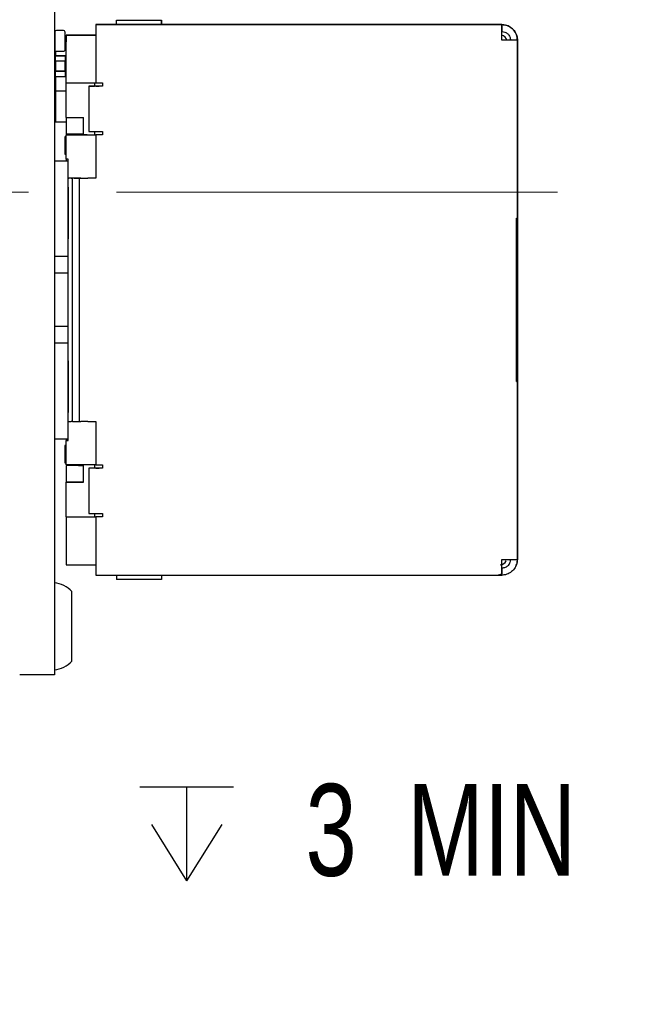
# Paper-space layout 'RJ45 body' of a CAD drawing. Header units: millimetres. Extents: x 5 to 274, y 4 to 211.
# Tile 7 of 21: x 133 to 151, y 89 to 117. Entities that reach past the tile are written whole.
import ezdxf

# ---------------------------------------------------------------- set-up
doc = ezdxf.new("R2010")
doc.units = ezdxf.units.MM
doc.linetypes.add('CENTERX2', pattern=[20.32, 12.7, -2.54, 2.54, -2.54])
doc.layers.add('DIMENSIONS', color=8, linetype='Continuous')
doc.styles.add('SLDTEXTSTYLE0', font='TXT', dxfattribs={"width": 0.75})
doc.styles.add('SLDTEXTSTYLE3', font='TXT', dxfattribs={"width": 0.675})
doc.dimstyles.new('SLDDIMSTYLE9', dxfattribs={"dimtxt": 2.645833, "dimasz": 3.302, "dimexe": 0, "dimexo": 0.0625, "dimgap": 0.661458, "dimtad": 0, "dimtih": 1, "dimtoh": 1, "dimdec": 6, "dimrnd": 1e-09, "dimzin": 12, "dimdsep": 46, "dimtxsty": 'SLDTEXTSTYLE0', "dimsah": 1, "dimcen": 0, "dimadec": 0, "dimazin": 3, "dimtfac": 1, "dimtofl": 0, "dimtmove": 0, "dimatfit": 3, "dimfxl": 0, "dimfrac": 2, "dimtolj": 1, "dimtzin": 12, "dimarcsym": 0})

# ---------------------------------------------------------------- blocks, each defined once
blk = doc.blocks.new('SW_SYMBOL_HOLE_DEPTH')
at = {"layer": 'DIMENSIONS', "color": 0}
for p, q in [((0, 875), (800, 875)), ((400, 875), (400, 75)), ((100, 555), (400, 75)), ((700, 555), (400, 75))]:
    blk.add_line(p, q, dxfattribs=at)
blk = doc.blocks.new('_D_21')
at = {"layer": 'DIMENSIONS'}
for p, q in [((117.549, 105.606), (110.921, 94.125)), ((110.921, 94.125), (117.271, 94.125))]:
    blk.add_line(p, q, dxfattribs=at)
blk.add_solid([(117.549, 105.606), (115.458, 103), (116.338, 102.492)], dxfattribs=at)
at = {"layer": 'DIMENSIONS', "xscale": 0.003379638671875, "yscale": 0.003379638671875, "zscale": 0.003379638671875}
blk.add_blockref('SW_SYMBOL_HOLE_DEPTH', (136.007, 92.39), dxfattribs=at)
at = {"layer": 'DIMENSIONS', "attachment_point": 1}
for s, insert, char_height, style in [('4X M2 - 6H', (117.271, 95.434), 2.6458, 'SLDTEXTSTYLE3'), ('3', (140.783, 95.434), 2.646, 'SLDTEXTSTYLE0'), ('MIN', (143.713, 95.434), 2.6458, 'SLDTEXTSTYLE0')]:
    blk.add_mtext(s, dxfattribs=dict(at, insert=insert, char_height=char_height, style=style))

psp = doc.layouts.new('RJ45 body')

# ---------------------------------------------------------------- linework, layer by layer
at = {"color": 7, "linetype": 'Continuous', "lineweight": 25}
for p, q in [((133.5491738, 125.4718718), (133.5491738, 99.4718718)), ((135.3385018, 117.297004), (135.3385018, 117.4264401)), ((135.3385018, 117.4264401), (136.6385018, 117.4264401)), ((136.6385018, 117.2970039), (136.6385018, 117.4264401)), ((136.6385018, 117.4264401), (136.6385018, 117.297004)), ((133.8091792, 117.1317859), (133.6091792, 117.1317859)), ((134.7385012, 117.2970027), (134.7385017, 117.2970037)), ((146.4385012, 117.2970027), (134.7385012, 117.2970027)), ((134.7385012, 117.2970027), (134.7385012, 116.8470026)), ((134.7385017, 117.2970037), (136.9819251, 117.2970037)), ((134.8385018, 117.297004), (134.8385017, 117.2970038)), ((135.2385018, 117.2970039), (135.2385018, 117.2970039)), ((136.7385018, 117.2970039), (136.7385018, 117.2970039)), ((136.8470804, 117.2970038), (136.9819251, 117.2970038)), ((136.9819251, 117.2970037), (139.7937629, 117.297004)), ((136.9819251, 117.297004), (139.0385018, 117.297004)), ((139.4659936, 117.297004), (139.7937629, 117.297004)), ((139.4659937, 117.297004), (139.4659936, 117.297004)), ((139.4659937, 117.297004), (139.7937629, 117.297004)), ((139.7937629, 117.297004), (144.9385013, 117.297004)), ((144.6385017, 117.2970038), (144.6385013, 117.2970028)), ((144.6385013, 117.2970028), (146.4385012, 117.2970027)), ((144.9385017, 117.2970038), (144.6385017, 117.2970038)), ((144.9385017, 117.2970038), (144.9385013, 117.2970028)), ((146.4385018, 117.2970039), (144.9385017, 117.2970038)), ((146.4385012, 116.8470026), (146.4385012, 117.2970027)), ((146.4385012, 117.2970027), (146.4385012, 117.0970027)), ((146.4385012, 116.8470027), (146.4385012, 117.0970027)), ((133.5591792, 117.0817859), (133.5591792, 116.5817859)), ((133.8591792, 116.5817859), (133.8591792, 117.0817859)), ((133.8591792, 116.978293), (133.8885015, 116.978293)), ((133.8885012, 116.9970027), (133.8885014, 116.9970031)), ((133.8885012, 116.9970027), (133.8885012, 116.7970027)), ((134.7385012, 116.9970027), (133.8885012, 116.9970027)), ((133.8885014, 116.9970031), (133.8885015, 116.9970033)), ((133.8885014, 116.9970031), (134.4333294, 116.9970031)), ((134.4333294, 116.9970031), (133.8885014, 116.9970031)), ((133.8885015, 116.9970034), (133.8885016, 116.9970036)), ((134.7385012, 116.9970034), (133.8885015, 116.9970034)), ((133.8885015, 116.9970033), (134.7385018, 116.9970033)), ((134.3885016, 116.9970036), (133.8885016, 116.9970036)), ((134.3885016, 116.9970036), (134.3885017, 116.9970037)), ((134.3885017, 116.9970037), (134.7385018, 116.9970037)), ((134.4333294, 116.9970031), (134.7419097, 116.9970031)), ((134.7432398, 116.9970031), (134.4333294, 116.9970031)), ((134.7385012, 116.8470026), (134.7385012, 115.6220026)), ((146.6885012, 116.8470027), (146.4385012, 116.8470027)), ((146.4385012, 116.8470027), (146.4385012, 116.8470026)), ((146.8885012, 116.8470027), (146.6885012, 116.8470027)), ((146.8885012, 111.7220027), (146.8885012, 116.8470027)), ((146.8885018, 116.847004), (146.8885018, 114.347004)), ((133.5791791, 116.541786), (133.5791791, 116.4026371)), ((133.6091792, 116.5317859), (133.8091792, 116.5317859)), ((133.8885012, 115.6220027), (133.8885012, 116.7970027)), ((133.5691788, 116.3926371), (133.5691788, 116.2526371)), ((133.5691788, 116.2526371), (133.5791788, 116.2526371)), ((133.8591788, 116.4026371), (133.5791788, 116.4026371)), ((133.5791788, 116.4026371), (133.5791788, 116.3926371)), ((133.5791788, 116.4026371), (133.8591788, 116.4026371)), ((133.5791788, 116.2526371), (133.8591788, 116.2526371)), ((133.5791788, 116.2526371), (133.5791788, 115.9526371)), ((133.8591788, 116.4026371), (133.8591788, 116.3926371)), ((133.8591788, 116.2526371), (133.8691788, 116.2526371)), ((133.8591788, 115.9526371), (133.8591788, 116.2526371)), ((133.8691788, 116.2526371), (133.8691788, 116.3926371)), ((146.8885014, 115.9769463), (146.8885014, 116.2769463)), ((146.8885014, 116.2769463), (146.8885014, 116.2769463)), ((146.8885014, 116.2769463), (146.8885014, 115.5970031)), ((146.8885015, 115.5970034), (146.8885015, 116.2769465)), ((146.8885015, 116.2769465), (146.8885015, 116.2769465)), ((146.8885015, 116.2769465), (146.8885015, 115.9769465)), ((133.5691788, 115.9526371), (133.5691788, 115.8126371)), ((133.5791788, 115.9526371), (133.5691788, 115.9526371)), ((133.5691788, 115.9526371), (133.5691788, 115.9526371)), ((133.5691788, 115.9526371), (133.5791788, 115.9526371)), ((133.8591788, 115.9526371), (133.5791788, 115.9526371)), ((133.5791788, 115.9526371), (133.5791788, 115.9526371)), ((133.5791788, 115.9526371), (133.8591788, 115.9526371)), ((133.5791788, 115.8026371), (133.5791788, 115.8126371)), ((133.5791788, 115.8026371), (133.8591788, 115.8026371)), ((133.5791791, 115.8026371), (133.5791791, 115.3772955)), ((133.8691788, 115.9526371), (133.8591788, 115.9526371)), ((133.8591788, 115.9526371), (133.8591788, 115.9526371)), ((133.8591788, 115.9526371), (133.8691788, 115.9526371)), ((133.8591788, 115.8026371), (133.8591788, 115.8126371)), ((133.8691788, 115.8126371), (133.8691788, 115.9526371)), ((133.8691788, 115.9526371), (133.8691788, 115.9526371)), ((133.8885012, 115.6220027), (134.7385012, 115.6220027)), ((133.8885016, 114.6220036), (133.8885016, 115.6220027)), ((134.5385012, 115.5220027), (134.5385012, 115.5220027)), ((134.5385012, 115.5220027), (134.703091, 115.5220027)), ((134.5385012, 115.5220027), (134.5385012, 114.2220027)), ((134.703091, 115.6220027), (134.703091, 115.5220027)), ((134.7385012, 115.6220026), (134.9385012, 115.6220026)), ((134.7385012, 115.5220027), (134.7385012, 115.5220027)), ((134.7385012, 115.5220027), (134.8385012, 115.5220027)), ((134.9385012, 115.5220027), (134.8385012, 115.5220027)), ((134.9385012, 115.5220026), (134.8385012, 115.5220026)), ((134.9385012, 115.6220026), (134.9385012, 115.5220026)), ((146.8885014, 115.5970031), (146.8885013, 115.597003)), ((146.8885013, 115.597003), (146.8885013, 115.397003)), ((146.8885013, 115.397003), (146.8885013, 113.022003)), ((146.8885016, 115.5970036), (146.8885015, 115.5970034)), ((146.8885016, 115.3970036), (146.8885016, 115.5970036)), ((146.8885016, 103.3470036), (146.8885016, 115.3970036)), ((133.5791791, 115.3772955), (133.5791791, 114.4993523)), ((133.8885018, 115.3772955), (133.5791791, 115.3772955)), ((133.8885016, 114.6220036), (134.3885016, 114.6220036)), ((133.8885018, 114.6220036), (133.8885018, 114.1420039)), ((134.3885016, 114.1220027), (134.3885016, 114.6220036)), ((133.5791791, 114.4993523), (133.8885018, 114.4993523)), ((146.8885018, 114.347004), (146.8885018, 114.347004)), ((146.8885018, 114.347004), (146.8885018, 104.397004)), ((133.8451183, 114.0670041), (133.8451183, 113.5670041)), ((133.8885012, 114.0670041), (133.8562903, 114.0670041)), ((133.8885012, 113.4220027), (133.8885012, 114.1220027)), ((133.8885012, 114.1220027), (134.7385012, 114.1220027)), ((133.8885012, 114.1220027), (133.8885012, 114.1220027)), ((134.4885012, 114.1220027), (133.8885012, 114.1220027)), ((134.3885018, 114.1420039), (133.8885018, 114.1420039)), ((134.2398018, 114.142004), (134.2398018, 114.1220027)), ((134.4885012, 114.1220028), (134.7385012, 114.1220028)), ((134.4885012, 114.1220027), (134.4885012, 114.1220028)), ((134.703091, 114.2220026), (134.703091, 114.1220027)), ((134.703091, 114.1220027), (134.7385012, 114.1220027)), ((134.7385012, 114.2220027), (134.7385012, 114.2220027)), ((134.7385012, 114.1220026), (134.7385012, 114.1220027)), ((134.9385012, 114.1220027), (134.7385012, 114.1220027)), ((134.9385012, 114.1220026), (134.7385012, 114.1220026)), ((134.7385012, 114.1220026), (134.7385012, 112.8720026)), ((134.8385012, 114.2220026), (134.9385012, 114.2220026)), ((134.9385012, 114.2220026), (134.9385012, 114.1220026)), ((133.8451183, 113.5670041), (133.8562903, 113.5670041)), ((133.8562903, 113.5670041), (133.8885012, 113.5670041)), ((133.9485012, 113.4220027), (133.8885012, 113.4220027)), ((133.8885018, 113.4220027), (133.8885018, 113.3720027)), ((133.9485012, 113.3720027), (133.9485012, 113.4220027)), ((133.5491738, 113.3720027), (133.9485012, 113.3720027)), ((133.9485012, 113.3720027), (133.9485011, 113.3720025)), ((133.9485012, 112.8720025), (133.9485012, 113.3720027)), ((134.0322901, 112.8720025), (133.9485011, 112.8720025)), ((133.9485012, 112.8720025), (133.9691289, 112.8720026)), ((134.1154833, 112.8720026), (133.9691289, 112.8720026)), ((134.0322901, 112.8720025), (134.0749985, 112.8720025)), ((134.0749985, 105.8720025), (134.0749985, 112.8720025)), ((134.262937, 112.8720025), (134.0749985, 112.8720025)), ((134.3124448, 112.8720026), (134.1660905, 112.8720026)), ((134.2202286, 112.8720025), (134.262937, 112.8720025)), ((134.262937, 112.8720025), (134.262937, 105.8720025)), ((134.3124448, 112.8720026), (134.5094064, 112.8720026)), ((134.7385012, 112.8720027), (134.5094064, 112.8720027)), ((134.7385012, 112.8720026), (134.5094064, 112.8720026)), ((146.8885013, 113.022003), (146.8885013, 112.822003)), ((146.8885013, 112.8220028), (146.8885012, 112.6220028)), ((146.8885012, 112.6220028), (146.8885012, 111.9220028)), ((146.8885013, 112.822003), (146.8885013, 112.8220028)), ((133.9485011, 110.6220024), (133.9485011, 112.3720024)), ((146.8627652, 111.7220027), (146.8885012, 111.7220027)), ((146.8627652, 107.0220027), (146.8627652, 111.7220027)), ((146.8885012, 111.9220028), (146.8885012, 111.7220028)), ((146.8885012, 111.7220028), (146.8885012, 111.7220027)), ((133.9485011, 110.6220024), (133.5491738, 110.6220024)), ((133.9485011, 110.1428737), (133.9485011, 110.6220024)), ((133.9485011, 110.1428737), (133.5491738, 110.1428737)), ((133.9485011, 108.6011312), (133.9485011, 110.1428737)), ((133.9485011, 108.6011312), (133.5491738, 108.6011312)), ((133.9485011, 108.1220024), (133.9485011, 108.6011312)), ((133.9485011, 108.1220024), (133.5491738, 108.1220024)), ((133.9485011, 106.3720024), (133.9485011, 108.1220024)), ((146.8627652, 107.0220028), (146.8885012, 107.0220028)), ((146.8885012, 107.0220027), (146.8627652, 107.0220027)), ((146.8885012, 107.0220027), (146.8885012, 107.0220028)), ((146.8885012, 107.0220028), (146.8885012, 106.8220028)), ((146.8885012, 101.8970027), (146.8885012, 107.0220027)), ((146.8885012, 106.8220028), (146.8885012, 106.1220028)), ((146.8885012, 106.1220028), (146.8885013, 105.9220028)), ((133.9485012, 105.8720025), (134.0322901, 105.8720025)), ((133.9485012, 105.3720027), (133.9485012, 105.8720025)), ((134.0749985, 105.8720025), (134.0322901, 105.8720025)), ((134.0749985, 105.8720025), (134.262937, 105.8720025)), ((134.262937, 105.8720026), (134.3124448, 105.8720026)), ((134.5094064, 105.8720026), (134.3124448, 105.8720026)), ((134.5094064, 105.8720026), (134.7385012, 105.8720026)), ((134.7385012, 105.8720026), (134.7385012, 104.6220026)), ((146.8885013, 105.9220028), (146.8885013, 105.922003)), ((146.8885013, 105.922003), (146.8885013, 105.722003)), ((146.8885013, 105.722003), (146.8885013, 103.347003)), ((133.5491738, 105.3720025), (133.9485011, 105.3720025)), ((133.8885012, 105.3220027), (133.9485012, 105.3220027)), ((133.8885012, 104.6220027), (133.8885012, 105.3220027)), ((133.9485012, 105.3220027), (133.8885012, 105.3220027)), ((133.8885012, 105.3220027), (133.8885012, 105.3220027)), ((133.8885018, 105.3720025), (133.8885018, 105.3220027)), ((133.9485011, 105.3720025), (133.9485012, 105.3720027)), ((133.9485012, 105.3220027), (133.9485012, 105.3720027)), ((133.8451183, 105.1770041), (133.8451183, 104.6770041)), ((133.8885012, 105.1770041), (133.8562903, 105.1770041)), ((133.8451183, 104.6770041), (133.8562903, 104.6770041)), ((133.8562903, 104.6770041), (133.8885012, 104.6770041)), ((134.7385012, 104.6220027), (133.8885012, 104.6220027)), ((134.2398018, 104.6220027), (134.2398018, 104.602004)), ((134.3885016, 104.1220036), (134.3885016, 104.6220027)), ((134.703091, 104.6220027), (134.703091, 104.5220027)), ((134.7385012, 104.6220026), (134.9385012, 104.6220026)), ((134.9385012, 104.6220026), (134.9385012, 104.5220026)), ((133.8885018, 104.602004), (133.8885018, 104.6020039)), ((134.2398018, 104.602004), (133.8885018, 104.602004)), ((133.8885018, 104.6020039), (133.8885018, 104.1220036)), ((134.3885018, 104.6020039), (133.8885018, 104.6020039)), ((134.2398018, 104.602004), (134.3885018, 104.6020039)), ((134.5385012, 104.5220027), (134.5385012, 104.5220027)), ((134.703091, 104.5220027), (134.5385012, 104.5220027)), ((134.5385012, 104.5220027), (134.5385012, 103.2220027)), ((134.7385012, 104.5220027), (134.7385012, 104.5220027)), ((134.7385012, 104.5220027), (134.8385012, 104.5220027)), ((134.9385012, 104.5220027), (134.8385012, 104.5220027)), ((134.9385012, 104.5220026), (134.8385012, 104.5220026)), ((146.8885018, 104.397004), (146.8885018, 101.897004)), ((146.8885018, 104.397004), (146.8885018, 104.397004)), ((134.3885016, 104.1220036), (133.8885016, 104.1220036)), ((133.8885016, 103.1220027), (133.8885016, 104.1220036)), ((133.8885016, 104.1220036), (134.3885016, 104.1220036)), ((133.8885016, 104.1220036), (133.8885016, 104.1220036)), ((134.703091, 103.2220026), (134.703091, 103.1220027)), ((134.7385012, 103.2220027), (134.7385012, 103.2220027)), ((134.8385012, 103.2220026), (134.9385012, 103.2220026)), ((134.9385012, 103.2220026), (134.9385012, 103.1220026)), ((146.8885013, 103.347003), (146.8885013, 103.147003)), ((146.8885016, 103.1470036), (146.8885016, 103.3470036)), ((133.8885012, 103.1220027), (133.8885012, 101.9470027)), ((133.8885012, 103.1220027), (134.7385012, 103.1220027)), ((133.8885012, 103.1220027), (134.4885012, 103.1220027)), ((133.8885012, 103.1220027), (133.8885012, 103.1220027)), ((134.4885012, 103.1220028), (134.7385012, 103.1220028)), ((134.4885012, 103.1220027), (134.4885012, 103.1220028)), ((134.703091, 103.1220027), (134.7385012, 103.1220027)), ((134.7385012, 103.1220026), (134.7385012, 103.1220027)), ((134.9385012, 103.1220027), (134.7385012, 103.1220027)), ((134.9385012, 103.1220026), (134.7385012, 103.1220026)), ((134.7385012, 103.1220026), (134.7385012, 101.8970026)), ((146.8885013, 103.147003), (146.8885014, 103.1470031)), ((146.8885014, 103.1470031), (146.8885014, 102.46706)), ((146.8885015, 103.1470034), (146.8885016, 103.1470036)), ((146.8885015, 102.4670602), (146.8885015, 103.1470034)), ((146.8885014, 102.46706), (146.8885014, 102.76706)), ((146.8885015, 102.7670602), (146.8885015, 102.4670602)), ((146.8885014, 102.46706), (146.8885014, 102.46706)), ((146.8885015, 102.4670602), (146.8885015, 102.4670602)), ((133.8885012, 101.9470027), (133.8885012, 101.7470027)), ((134.7385012, 101.8970026), (134.7385012, 101.4470027)), ((146.4385012, 101.664739), (146.4385012, 101.8970027)), ((146.4385012, 101.4789281), (146.4385012, 101.8970026)), ((146.5673866, 101.85756), (146.5673873, 101.8575613)), ((146.8885018, 101.897004), (146.8885012, 101.8970027)), ((133.8885012, 101.7470027), (134.7385017, 101.7470027)), ((133.8885014, 101.7470031), (134.4333294, 101.7470031)), ((134.4333294, 101.7470031), (134.7419097, 101.7470031)), ((146.4385012, 101.664739), (146.4385012, 101.4789281)), ((146.8409935, 101.6957567), (146.8409941, 101.695758)), ((134.7385012, 101.4470027), (146.3185012, 101.4470027)), ((135.3385018, 101.4470039), (135.3385018, 101.3175676)), ((136.6385018, 101.3175676), (135.3385018, 101.3175676)), ((136.6385018, 101.4470039), (136.6385018, 101.3175676)), ((136.6385018, 101.4470038), (136.6385018, 101.3175676)), ((136.8470804, 101.4470038), (139.0385018, 101.447004)), ((144.5885012, 101.4470028), (144.5885017, 101.4470038)), ((144.5885017, 101.4470038), (144.9385013, 101.4470038)), ((144.9385013, 101.4470028), (146.4385012, 101.4470027)), ((146.3185012, 101.4470027), (146.4385012, 101.4789281)), ((146.4385012, 101.4470027), (146.4385012, 101.4785803)), ((134.0491738, 98.9718718), (134.0491738, 100.9718718)), ((133.5491738, 99.4718718), (133.5491738, 98.5718718)), ((133.5491738, 98.5718718), (132.5491738, 98.5718718))]:
    psp.add_line(p, q, dxfattribs=at)
at = {"color": 7, "linetype": 'CENTERX2', "lineweight": 18}
psp.add_line((148.0413837, 112.4718718), (110.542867, 112.4718718), dxfattribs=at)
at = {"color": 7, "linetype": 'Continuous', "lineweight": 25, "flags": 128}
for points in [[(146.8885012, 116.8470027), (146.8798545, 116.8470027), (146.854247, 116.8470027), (146.8126625, 116.8470027), (146.7566992, 116.8470027), (146.6885078, 116.8470026), (146.6107087, 116.8470026), (146.5262918, 116.8470026), (146.4385012, 116.8470026)], [(134.8385012, 115.5220026), (134.7799741, 115.5220026), (134.7236961, 115.5220026), (134.6718301, 115.5220026), (134.6263691, 115.5220027), (134.5890603, 115.5220027), (134.5613373, 115.5220027), (134.5442656, 115.5220027), (134.5385012, 115.5220027)], [(133.8562903, 114.0670041), (133.8490854, 114.0670041), (133.845525, 114.0670041), (133.845633, 114.0670041), (133.8494088, 114.0670041), (133.856827, 114.0670041), (133.8678375, 114.0670041), (133.8823664, 114.0670041), (133.8885012, 114.0670041)], [(134.5385012, 114.2220027), (134.5442656, 114.2220027), (134.5613373, 114.2220027), (134.5890603, 114.2220027), (134.6263691, 114.2220027), (134.6718301, 114.2220026), (134.7236961, 114.2220026), (134.7799741, 114.2220026), (134.8385012, 114.2220026)], [(133.9485011, 112.3720024), (133.9485011, 112.5670928), (133.9485011, 112.7546859), (133.9485011, 112.9275727), (133.9485011, 113.0791092), (133.9485011, 113.2034721), (133.9485011, 113.295882), (133.9485011, 113.3527878), (133.9485011, 113.3720025)], [(134.1154833, 112.8720026), (134.1335294, 112.8720026), (134.1629962, 112.8720026), (134.2029886, 112.8720026), (134.2522914, 112.8720027), (134.3094064, 112.8720027), (134.3725984, 112.8720027), (134.4399471, 112.8720027), (134.5094064, 112.8720027)], [(134.2202286, 112.8720025), (134.1957999, 112.8720025), (134.1763045, 112.8720025), (134.1618259, 112.8720025), (134.1524261, 112.8720025), (134.1481453, 112.8720025), (134.1490019, 112.8720025), (134.1549922, 112.8720025), (134.1660905, 112.8720026)], [(133.9485011, 112.6158284), (133.9485011, 112.6106083), (133.9485011, 112.5606646), (133.9485011, 112.4735949), (133.9485011, 112.3540932), (133.9485011, 112.2086019), (133.9485011, 112.0449644), (133.9485011, 111.8720025)], [(133.9485011, 111.8720025), (133.9485011, 111.6990406), (133.9485011, 111.5354031), (133.9485011, 111.3899118), (133.9485011, 111.2704101), (133.9485011, 111.1833404), (133.9485011, 111.1333967), (133.9485011, 111.1281766)], [(133.9485011, 107.6158284), (133.9485011, 107.6106083), (133.9485011, 107.5606646), (133.9485011, 107.4735949), (133.9485011, 107.3540932), (133.9485011, 107.2086019), (133.9485011, 107.0449644), (133.9485011, 106.8720025)], [(133.9485011, 106.8720025), (133.9485011, 106.6990406), (133.9485011, 106.5354031), (133.9485011, 106.3899118), (133.9485011, 106.2704101), (133.9485011, 106.1833404), (133.9485011, 106.1333967), (133.9485011, 106.1281766)], [(133.9485011, 105.3720025), (133.9485011, 105.3912172), (133.9485011, 105.448123), (133.9485011, 105.5405329), (133.9485011, 105.6648957), (133.9485011, 105.8164322), (133.9485011, 105.989319), (133.9485011, 106.1769121), (133.9485011, 106.3720024)], [(133.8562903, 105.1770041), (133.8490854, 105.1770041), (133.845525, 105.1770041), (133.845633, 105.1770041), (133.8494088, 105.1770041), (133.856827, 105.1770041), (133.8678375, 105.1770041), (133.8823664, 105.1770041), (133.8885012, 105.1770041)], [(134.8385012, 104.5220026), (134.7799741, 104.5220026), (134.7236961, 104.5220026), (134.6718301, 104.5220026), (134.6263691, 104.5220027), (134.5890603, 104.5220027), (134.5613373, 104.5220027), (134.5442656, 104.5220027), (134.5385012, 104.5220027)], [(134.5385012, 103.2220027), (134.5442656, 103.2220027), (134.5613373, 103.2220027), (134.5890603, 103.2220027), (134.6263691, 103.2220027), (134.6718301, 103.2220026), (134.7236961, 103.2220026), (134.7799741, 103.2220026), (134.8385012, 103.2220026)], [(146.4385012, 101.8970026), (146.5262918, 101.8970026), (146.6107087, 101.8970026), (146.6885078, 101.8970026), (146.7566992, 101.8970027), (146.8126625, 101.8970027), (146.854247, 101.8970027), (146.8798545, 101.8970027), (146.8885012, 101.8970027)]]:
    psp.add_lwpolyline(points, dxfattribs=at)
at = {"color": 7, "linetype": 'Continuous', "lineweight": 25}
for centre, radius, start, end in [((133.6091792, 117.0817859), 0.05, 90, 179.9999975), ((133.6091792, 117.0817859), 0.05, 90, 179.9999975), ((133.8091792, 117.0817859), 0.05, 0.0000025, 90), ((146.3885018, 116.797004), 0.2, 14.47791368, 75.52267729), ((146.3885012, 116.7970027), 0.2, 14.47735921, 75.52248846), ((133.6091792, 116.5817859), 0.05, 179.9999975, 270), ((133.6091792, 116.5817859), 0.05, 179.9999975, 270), ((133.8091792, 116.5817859), 0.05, 270, 0.0000025), ((133.5791788, 116.3926371), 0.01, 90, 180), ((133.5791788, 116.3926371), 0.01, 90, 180), ((133.8591788, 116.3926371), 0.01, 0, 90), ((133.8591788, 116.3926371), 0.01, 0, 90), ((133.5791788, 115.8126371), 0.01, 180, 270), ((133.8591788, 115.8126371), 0.01, 270, 0), ((146.3885012, 101.9470027), 0.2, 270, 333.43496247), ((133.4879263, 100.4743768), 0.75, 41.55407748, 85.31582017), ((133.4879263, 99.4693668), 0.75, 274.68417983, 318.44592252)]:
    psp.add_arc(centre, radius, start, end, dxfattribs=at)
for points, knots in [([(146.4385012, 117.2970027), (146.4921747, 117.2913982), (146.5995313, 117.2801882), (146.7403208, 117.1931357), (146.8422245, 117.0664175), (146.8844658, 116.9420813), (146.8876176, 116.8678215), (146.8885012, 116.8470027)], [0, 0, 0, 0, 0.2277799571, 0.4556010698, 0.6834144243, 0.9112447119, 1, 1, 1, 1]), ([(146.4385012, 117.0970027), (146.4686476, 117.0938087), (146.5321556, 117.08708), (146.615249, 117.0323388), (146.6763751, 116.9485809), (146.6844322, 116.8810875), (146.6885012, 116.8470027)], [0, 0, 0, 0, 0.23026903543, 0.48509618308, 0.73996905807, 1, 1, 1, 1]), ([(146.8885018, 116.847004), (146.8828973, 116.9006775), (146.8716873, 117.0080341), (146.7846348, 117.1488236), (146.6579166, 117.2507273), (146.5335805, 117.2929685), (146.4593207, 117.2961203), (146.4385018, 117.2970039)], [0, 0, 0, 0, 0.2277799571, 0.4556010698, 0.6834144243, 0.9112447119, 1, 1, 1, 1]), ([(146.8885012, 101.8970027), (146.8828967, 101.8433292), (146.8716867, 101.7359725), (146.7846342, 101.5951831), (146.657916, 101.4932794), (146.5335798, 101.4510381), (146.45932, 101.4478863), (146.4385012, 101.4470027)], [0, 0, 0, 0, 0.2277799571, 0.4556010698, 0.6834144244, 0.9112447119, 1, 1, 1, 1]), ([(146.6885012, 101.8970027), (146.6853071, 101.8668563), (146.6785784, 101.8033483), (146.6238373, 101.7202548), (146.5400794, 101.6591288), (146.472586, 101.6510716), (146.4385012, 101.6470027)], [0, 0, 0, 0, 0.2302690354, 0.4850961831, 0.7399690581, 1, 1, 1, 1]), ([(146.6588978, 101.7872209), (146.6471449, 101.7652562), (146.6196332, 101.7138404), (146.5392673, 101.6594947), (146.4723139, 101.6511952), (146.4385018, 101.6470039)], [0, 0, 0, 0, 0.2696277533, 0.6311556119, 1, 1, 1, 1]), ([(146.8386954, 101.6965144), (146.8579782, 101.7417604), (146.8855358, 101.8064225), (146.8878169, 101.876086), (146.8885018, 101.897004)], [0, 0, 0, 0, 0.69972830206, 1, 1, 1, 1])]:
    psp.add_open_spline(points, degree=3, knots=knots, dxfattribs=at)

# ---------------------------------------------------------------- dimensions: what is measured, and where the dimension line sits
at = {"layer": 'DIMENSIONS'}
dim = psp.add_diameter_dim_2p(p1=(118.5491738, 107.3378972), p2=(117.5491738, 105.6058464), text='4X M2 - 6H {\\fGDT;x} 3\\P', dimstyle='SLDDIMSTYLE9', override={"dimpost": '<>'}, dxfattribs=at)
dim.commit()
dim.dimension.update_dxf_attribs({"geometry": '_D_21', "text_midpoint": (133.8100583, 94.1249233), "dimtype": 163})

doc.saveas('drawing.dxf')
